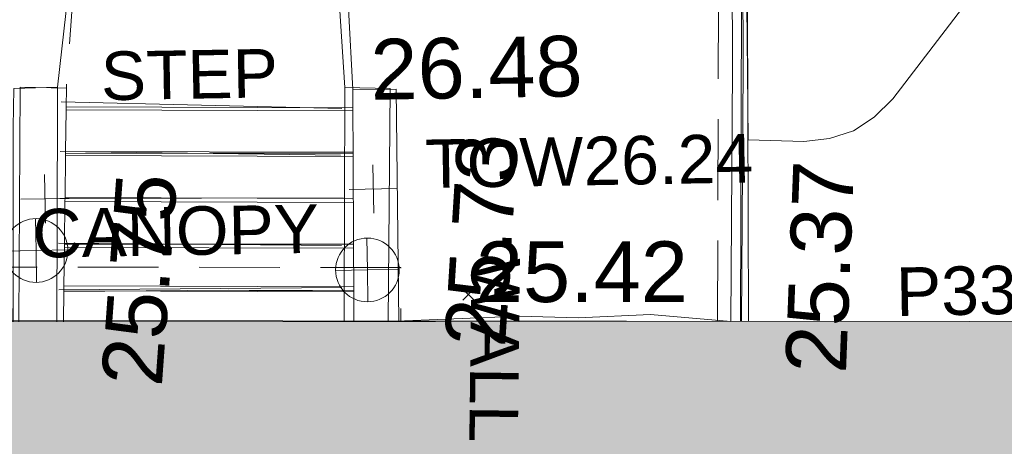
# Model space of a CAD drawing. Header units: millimetres. Extents: x -290717 to 520720, y -88450 to 287762.
# Tile 153 of 197: x -200618 to -194533, y 150687 to 153325. Entities that reach past the tile are written whole.
import ezdxf

# ---------------------------------------------------------------- set-up
doc = ezdxf.new("R2010")
doc.units = ezdxf.units.MM
doc.linetypes.add('IMPORT-DASHED _2_', pattern=[750, 500, -250])
doc.linetypes.add('IMPORT-UG_ELEC_STREET LIGHTING_QLB2 _2_', pattern=[2700, 1500, -300.0000000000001, 0, -250, 150, -300.0000000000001, 0, -200])
for name, color, linetype, lineweight, true_color in [('00_TOPO_FOOTPATH', 7, 'Continuous', 9, 0xa50000), ('00_TOPO_KERB_BOTTOM', 1, 'Continuous', 9, 0xff0000), ('00_TOPO_KERB_TOP', 7, 'Continuous', 9, 0xa500a5), ('00_TOPO_STEPS', 7, 'Continuous', 9, 0x666666), ('00_TOPO_TOP_OF_WALL', 7, 'Continuous', 9, 0x666666), ('00_TOPO_WALL', 7, 'Continuous', 9, 0x7c00a5), ('00_UAV_BUILDING_OUTLINE', 5, 'Continuous', 9, 0x0000ff), ('00_UAV_FORM_LINES', 7, 'Continuous', 9, 0x666666), ('12333-PUM-2D-U-0001-C01 - Rev2_REVIT IMPORT_dwg', 7, 'Continuous', 9, 0x767676), ('A_RHA_Line', 7, 'Continuous', 9, 0x00a600), ('BUILDING_CANOPY', 7, 'IMPORT-DASHED _2_', 9, 0x0000a5), ('BUILDING_CANOPY_TXT', 7, 'Continuous', 9, 0x0000a5), ('CONTOURS_INDEX', 4, 'Continuous', 9, 0x00ffff), ('CONTOURS_MINOR', 7, 'Continuous', 9, 0x00a5a5), ('KERB_BOTTOM', 7, 'Continuous', 9, 0x0000a5), ('KERB_TOP', 2, 'Continuous', 9, 0xffff00), ('TOP_OF_WALL_LEVEL', 7, 'Continuous', 9, 0xa500a5), ('TOP_OF_WALL_LEVEL_TXT', 7, 'Continuous', 9, 0xa500a5), ('WALL', 7, 'Continuous', 9, 0xa50000)]:
    doc.layers.add(name, color=color, linetype=linetype, lineweight=lineweight, true_color=true_color)
for name, color, linetype, lineweight in [('A_RHA_Detail', 7, 'Continuous', 9), ('CHANGE_OF_SURFACE', 7, 'IMPORT-DASHED _2_', 9), ('GEN-TEXT', 7, 'Continuous', 9), ('PARAPET', 7, 'Continuous', 9), ('PARAPET_LVL', 7, 'Continuous', 9), ('STEPS', 7, 'Continuous', 9), ('STEPS_TXT', 7, 'Continuous', 9), ('WALL_TXT', 7, 'Continuous', 9)]:
    doc.layers.add(name, color=color, linetype=linetype, lineweight=lineweight)
doc.styles.add('Arial_3', font='arial.ttf', dxfattribs={"height": 299.9999999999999})
doc.styles.add('Swis721 Lt BT_2', font='swissl.ttf', dxfattribs={"height": 375})

# ---------------------------------------------------------------- blocks, each defined once
blk = doc.blocks.new('12333-PUM-2D-U-0001-C01 - Rev2_REVIT IMPORT_dwg_TOW-2077202-Site Location Plan Existing')
at = {"layer": '00_TOPO_TOP_OF_WALL', "color": 254, "true_color": 0xcccccc, "flags": 128}
for points in [[(0, 525.0554400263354), (0, 0), (-525.0554401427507, 0)], [(525.0554401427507, 0), (0, 0), (0, -525.0554400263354)]]:
    blk.add_lwpolyline(points, dxfattribs=at)
at = {"layer": '00_TOPO_TOP_OF_WALL', "color": 254, "true_color": 0xcccccc}
blk.add_circle((0, 0), 525.0554401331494, dxfattribs=at)
blk = doc.blocks.new('12333-PUM-2D-U-0001-C01 - Rev2_REVIT IMPORT_dwg_MGS62954_T2_Galway_ITM_3d_Rev1-2077680-Site Location Plan Existing')
at = {"layer": '00_TOPO_FOOTPATH', "color": 254, "true_color": 0xcccccc, "flags": 128}
for points in [[(533704650.4005389, 725716422.4871479), (533704517.3276364, 725713661.0607977), (533704273.8743547, 725711803.2614447)], [(533706050.0000001, 725711770), (533705924.3829188, 725714428.0034183), (533705857.1707754, 725716170.5208727), (533705861.6885859, 725716405.4705889)]]:
    blk.add_lwpolyline(points, dxfattribs=at)
at = {"layer": '00_TOPO_KERB_BOTTOM', "color": 254, "true_color": 0xcccccc, "flags": 128}
blk.add_lwpolyline([(533705861.6885859, 725716405.4705889), (533707304.0440198, 725716378.6718004), (533708590.7800167, 725716360.1848606), (533708555.5835136, 725714859.0295606), (533708514.4011251, 725711845.6693321), (533708476.6124231, 725710281.9124295)], dxfattribs=at)
at = {"layer": '00_TOPO_KERB_TOP', "color": 254, "true_color": 0xcccccc, "flags": 128}
blk.add_lwpolyline([(533705898.5171807, 725716338.667098), (533707302.9474725, 725716312.43427), (533708522.9848072, 725716294.9056108), (533708489.3476765, 725714860.2586324), (533708448.1661506, 725711846.9615221), (533708410.3345385, 725710283.0435861)], dxfattribs=at)
at = {"layer": '00_TOPO_STEPS', "color": 254, "true_color": 0xcccccc}
for p, q in [((533704296.5790434, 725711713.4926363), (533706028.3986941, 725711641.1431454)), ((533704283.4519864, 725711406.7654427), (533706015.9609593, 725711353.4136878)), ((533704277.6531931, 725711115.8469036), (533706027.4521783, 725711088.8216527)), ((533704263.6858934, 725710838.7823092), (533706013.1139148, 725710793.7439816)), ((533704260.2472104, 725710551.8720144), (533706010.1692142, 725710534.5563143))]:
    blk.add_line(p, q, dxfattribs=at)
at = {"layer": '00_TOPO_WALL', "color": 254, "true_color": 0xcccccc, "flags": 128}
for points in [[(533703976.5195053, 725710358.714968), (533703996.51503, 725711561.0763506), (533704004.1055449, 725711800.4442886), (533704273.8743548, 725711803.2614447), (533704257.785509, 725710886.7493263), (533704246.991975, 725710468.5225486), (533704245.7779195, 725710354.1195673)], [(533706021.1771796, 725710323.8190441), (533706024.1194568, 725710469.5259327), (533706035.7425235, 725711045.121222), (533706050.0000002, 725711770), (533706330.0000003, 725711760.0000001), (533706293.6510338, 725710319.168766)]]:
    blk.add_lwpolyline(points, dxfattribs=at)
at = {"layer": '00_UAV_FORM_LINES', "color": 254, "true_color": 0xcccccc, "flags": 128}
blk.add_lwpolyline([(533706293.6510412, 725710319.168766), (533707104.4120002, 725710337.8910002), (533707467.4120001, 725710320.891), (533707914.4120002, 725710333.8910003), (533708410.3345344, 725710283.0435861)], dxfattribs=at)
at = {"xscale": 0.375, "yscale": 0.375, "zscale": 0.375}
for p in [(533704124.6656693, 725710796.638907), (533706170.1892509, 725710640.4989406)]:
    blk.add_blockref('12333-PUM-2D-U-0001-C01 - Rev2_REVIT IMPORT_dwg_TOW-2077202-Site Location Plan Existing', p, dxfattribs=at)
at = {"layer": '00_TOPO_KERB_TOP', "color": 251, "true_color": 0x666666, "insert": (533708740.937989, 725709966.2680125), "char_height": 375, "width": 1495.902363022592, "attachment_point": 1, "rotation": 86.80047298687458, "line_spacing_factor": 1.005061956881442, "style": 'Swis721 Lt BT_2'}
blk.add_mtext('25.37', dxfattribs=at)
at = {"layer": '00_TOPO_TOP_OF_WALL', "insert": (533706210.3122213, 725712066.951282), "char_height": 375, "width": 1495.902363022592, "attachment_point": 1, "line_spacing_factor": 1.005061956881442, "style": 'Swis721 Lt BT_2'}
blk.add_mtext('26.48', dxfattribs=at)
at = {"layer": '00_TOPO_WALL', "color": 251, "true_color": 0x666666, "char_height": 375, "width": 1495.902363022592, "attachment_point": 1, "line_spacing_factor": 1.005061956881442, "style": 'Swis721 Lt BT_2'}
for s, insert, rotation in [('25.73', (533706637.9445722, 725710172.9405712), 85.42325911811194), ('25.75', (533704512.9896981, 725709970.0321244), 84.82468429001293)]:
    blk.add_mtext(s, dxfattribs=dict(at, insert=insert, rotation=rotation))
at = {"layer": '00_UAV_BUILDING_OUTLINE', "color": 251, "true_color": 0x666666, "insert": (533706843.0337496, 725710805.0942454), "char_height": 375, "width": 1495.902363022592, "attachment_point": 1, "rotation": 359.02223483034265, "line_spacing_factor": 1.005061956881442, "style": 'Swis721 Lt BT_2'}
blk.add_mtext('25.42', dxfattribs=at)
blk = doc.blocks.new('12333-PUM-2D-U-0001-C01 - Rev2_REVIT IMPORT_dwg_SPOT-2077700-Site Location Plan Existing')
at = {"layer": 'TOP_OF_WALL_LEVEL', "color": 254, "true_color": 0xe1aae1}
for p, q in [((0, 500.0000000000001), (0, -500.0000000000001)), ((-500.0000000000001, 0), (500.0000000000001, 0))]:
    blk.add_line(p, q, dxfattribs=at)
blk = doc.blocks.new('12333-PUM-2D-U-0001-C01 - Rev2_REVIT IMPORT_dwg-1620468-Site Location Plan Existing')
at = {"layer": 'BUILDING_CANOPY', "color": 9, "true_color": 0xaaaae1, "flags": 128}
blk.add_lwpolyline([(62886.87393059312, 94504.52938495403), (62888.66212451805, 94842.49804052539), (65296.91939987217, 94797.3149772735), (65291.62055688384, 94463.48786684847)], dxfattribs=at)
at = {"layer": 'CHANGE_OF_SURFACE', "color": 253, "true_color": 0xaaaaaa, "flags": 128}
for points in [[(67248.2498500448, 94430.0943127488), (67288.4214195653, 96377.93557636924), (67330.25402342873, 98851.95111623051), (67370.0054700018, 100312.0109869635), (64847.69594634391, 100398.3793514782), (64855.78587092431, 100540.6357127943)], [(63607.52997361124, 100451.4001532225), (63593.52681867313, 100141.2859128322), (63531.03880188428, 99807.28542001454), (63405.02141660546, 97669.50882703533), (63249.87507425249, 95943.19077790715)], [(65020.04138601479, 95903.7075144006), (64948.44558637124, 97953.62219156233), (64842.16376510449, 100250.4486399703), (64847.69594634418, 100398.3793514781)]]:
    blk.add_lwpolyline(points, dxfattribs=at)
at = {"layer": 'CONTOURS_INDEX', "color": 131, "true_color": 0xaaffff, "flags": 128}
blk.add_lwpolyline([(63212.48969144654, 94686.2702186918), (64227.97541110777, 94675.58813130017), (64357.93998092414, 94672.64039022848), (64487.90639941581, 94669.77853595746), (64617.87559022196, 94667.0455125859), (64747.84663051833, 94664.39837659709), (65003.54865158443, 94659.31724582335)], dxfattribs=at)
at = {"layer": 'CONTOURS_MINOR', "color": 254, "true_color": 0xaae1e1, "flags": 128}
for points in [[(67463.07827986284, 96379.23293525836), (67457.7914832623, 95549.23293553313), (67800.26765097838, 95533.4844602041), (67960.47369262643, 95549.83667715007), (68108.48100087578, 95592.97741204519), (68238.1902090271, 95676.3009236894), (68355.7006840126, 95786.41295328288), (71377.79148353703, 99599.23293534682)], [(63237.7965983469, 95539.23284902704), (64127.7914835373, 95524.23293527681), (65014.79114952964, 95509.28350270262)], [(63221.05070366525, 94979.17571058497), (64858.6289488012, 94950.42333879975), (65007.33628193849, 94949.23656829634)]]:
    blk.add_lwpolyline(points, dxfattribs=at)
at = {"layer": 'GEN-TEXT', "color": 253, "true_color": 0xaaaaaa}
for p, q in [((65675.99481379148, 94588.2884822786), (65746.70549191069, 94658.99916039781)), ((65746.70549191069, 94588.2884822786), (65675.99481379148, 94658.99916039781))]:
    blk.add_line(p, q, dxfattribs=at)
at = {"layer": 'KERB_BOTTOM', "color": 9, "true_color": 0xaaaae1, "flags": 128}
blk.add_lwpolyline([(67439.39934178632, 94426.83198762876), (67467.1570870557, 96380.97728334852), (67502.50185001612, 98862.17963916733), (67547.27188311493, 100469.1881927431), (64854.00095069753, 100566.9753700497)], dxfattribs=at)
at = {"layer": 'KERB_TOP', "color": 51, "true_color": 0xffffaa, "flags": 128}
blk.add_lwpolyline([(67391.07436093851, 94427.6567441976), (67431.24092719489, 96375.25540438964), (67473.06556336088, 98848.79972832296), (67516.65743766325, 100449.9174882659), (64855.78587092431, 100540.6357127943), (64854.00095069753, 100566.9753700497)], dxfattribs=at)
at = {"layer": 'PARAPET', "color": 253, "true_color": 0xaaaaaa, "flags": 128}
blk.add_lwpolyline([(58194.11983579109, 94584.62004809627), (58194.35507594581, 94598.2758024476), (68806.0573040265, 94403.50740245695)], dxfattribs=at)
at = {"layer": 'STEPS', "color": 253, "true_color": 0xaaaaaa}
for p, q in [((63245.85691990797, 95808.80582705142), (65018.28797452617, 95771.98246703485)), ((63246.40801711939, 95827.23696797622), (65018.53339851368, 95790.41995841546)), ((63238.17481345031, 95551.88204708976), (65014.86684556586, 95514.97016276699)), ((63237.41199576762, 95526.37003408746), (65014.52713436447, 95489.44935947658)), ((63228.88203256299, 95241.09015089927), (65010.72842325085, 95204.07118170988)), ((63229.66240392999, 95267.18924671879), (65011.07595174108, 95230.17926991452)), ((63220.43710842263, 94958.65435805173), (65006.96758308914, 94921.53807391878)), ((63221.13097808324, 94981.86044010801), (65007.27658905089, 94944.75215161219)), ((63212.61631126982, 94690.46752061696), (65003.48577462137, 94653.26109109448)), ((63213.32930959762, 94720.93797358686), (65003.80221474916, 94683.7397828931))]:
    blk.add_line(p, q, dxfattribs=at)
at = {"layer": 'WALL', "color": 9, "true_color": 0xe1aaaa, "flags": 128}
for points in [[(62930.08459537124, 94503.79191379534), (62963.62141438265, 95953.06159369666), (63249.87507425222, 95943.19077790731), (63246.40801711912, 95827.23696797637), (63245.85691990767, 95808.8058270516), (63238.17481345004, 95551.88204708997), (63237.41199576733, 95526.37003408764), (63229.66240392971, 95267.18924671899), (63228.88203256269, 95241.09015089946), (63221.13097808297, 94981.86044010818), (63220.43710842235, 94958.65435805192), (63213.32930959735, 94720.93797358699), (63212.61631126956, 94690.46752061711), (63206.84238057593, 94499.06852234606)], [(65001.00314653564, 94468.4477988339), (65003.48577462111, 94653.26109109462), (65003.8022147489, 94683.73978289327), (65006.96758308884, 94921.53807391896), (65007.2765890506, 94944.75215161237), (65010.72842325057, 95204.0711817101), (65011.07595174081, 95230.17926991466), (65014.5271343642, 95489.44935947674), (65014.86684556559, 95514.97016276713), (65018.28797452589, 95771.98246703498), (65018.53339851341, 95790.41995841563), (65020.04138601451, 95903.70751440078), (65286.55341430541, 95900.41724266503), (65279.36981301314, 94463.69694880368)]]:
    blk.add_lwpolyline(points, dxfattribs=at)
blk.add_blockref('12333-PUM-2D-U-0001-C01 - Rev2_REVIT IMPORT_dwg_MGS62954_T2_Galway_ITM_3d_Rev1-2077680-Site Location Plan Existing', (-533641079.6498471, -725615854.3561786))
at = {"xscale": 0.3, "yscale": 0.3, "zscale": 0.3}
for p in [(63105.7575379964, 95260.2204438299), (65135.49398176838, 95286.41059121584)]:
    blk.add_blockref('12333-PUM-2D-U-0001-C01 - Rev2_REVIT IMPORT_dwg_SPOT-2077700-Site Location Plan Existing', p, dxfattribs=at)
at = {"layer": 'BUILDING_CANOPY_TXT', "insert": (63025.68406786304, 95197.64461943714), "char_height": 299.9999999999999, "width": 2104.538635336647, "attachment_point": 1, "line_spacing_factor": 0.9417779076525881, "style": 'Arial_3'}
blk.add_mtext('CANOPY', dxfattribs=at)
at = {"layer": 'PARAPET_LVL', "insert": (68353.8000639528, 94744.30621385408), "char_height": 299.9999999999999, "width": 1590.340713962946, "attachment_point": 1, "line_spacing_factor": 0.9417779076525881, "style": 'Arial_3'}
blk.add_mtext('P33.62', dxfattribs=at)
at = {"layer": 'STEPS_TXT', "insert": (63464.10568465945, 96163.8109569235), "char_height": 299.9999999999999, "width": 1307.531857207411, "attachment_point": 1, "line_spacing_factor": 0.9417779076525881, "style": 'Arial_3'}
blk.add_mtext('STEP', dxfattribs=at)
at = {"layer": 'TOP_OF_WALL_LEVEL_TXT', "insert": (65459.26384581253, 95585.78828960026), "char_height": 299.9999999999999, "width": 2420.40307275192, "attachment_point": 1, "line_spacing_factor": 0.9417779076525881, "style": 'Arial_3'}
blk.add_mtext('TOW26.24', dxfattribs=at)
at = {"layer": 'WALL_TXT', "insert": (66035.12452316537, 94841.60890062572), "char_height": 299.9999999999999, "width": 1362.624491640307, "attachment_point": 1, "rotation": 268.2873484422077, "line_spacing_factor": 0.9417779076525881, "style": 'Arial_3'}
blk.add_mtext('WALL', dxfattribs=at)

msp = doc.modelspace()

# ---------------------------------------------------------------- hatches: boundary and pattern name
at = {"layer": 'A_RHA_Detail', "true_color": 0xc0c0c0}
h = msp.add_hatch(color=9, dxfattribs=at)
h.paths.add_polyline_path([(-80880.60083898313, -68502.79057078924), (-80400.86592458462, -68483.4150911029), (-80400.86592458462, -62984.64684182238), (-24474.85765180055, -63009.32043784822), (-24456.14471274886, -50840.30023854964), (-36622.55041054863, -50831.65104346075), (-36622.5504104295, -44228.57792609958), (-50959.05265825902, -44213.68205212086), (-50959.05265825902, -42573.78171509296), (-54563.93258049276, -42571.21897729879), (-54565.69773355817, -45054.17447471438), (-92408.82109324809, -45027.27149617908), (-92411.78875845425, -49201.74309219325), (-100061.9988811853, -49201.74309219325), (-100052.221444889, -64852.82557835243), (-86120.90825231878, -64852.82557835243), (-86092.16626519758, -62957.90041523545), (-84861.10047611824, -62957.90041520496), (-84854.79054275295, -68240.10973718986), (-80870.60226895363, -68240.10973718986)])
h.paths.add_polyline_path([(-137238.9269955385, -68461.93840922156), (-132719.7426408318, -68433.06336920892), (-132847.0731201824, -62850.0428228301), (-130454.6837966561, -62916.63108081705), (-130498.2830220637, -61355.8539363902), (-117581.136331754, -61423.42893434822), (-117492.3908565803, -49183.91309186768), (-125136.5200282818, -49178.47881939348), (-125133.5727033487, -45032.61887132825), (-163007.1824077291, -45005.69421944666), (-163007.1824077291, -44090.29634113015), (-163123.8521375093, -44090.21339942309), (-163122.6389897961, -42383.751842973), (-166563.8543420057, -42383.75184295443), (-166565.0349082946, -44044.3982420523), (-193158.4656786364, -44025.49275802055), (-193195.152889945, -62863.6565097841), (-137269.7106414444, -62916.63108078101), (-137254.3708868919, -65679.90523788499)])
h.paths.add_polyline_path([(120310.9497607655, -32334.2823016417), (120312.4652266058, -31610.73011961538), (133451.2244789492, -31638.24899384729), (133469.2230092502, -19717.98315777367), (121295.7536929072, -19692.48606427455), (121319.8434528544, -8190.941560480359), (112277.0825929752, -8172.001674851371), (112263.1769726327, -14811.12345451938), (78285.85310969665, -14739.95861435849), (78292.82277619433, -8167.077575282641), (76545.55099677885, -8163.40371230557), (69355.76844230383, -8152.931592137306), (69353.66597202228, -9156.746357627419), (68372.60878942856, -9154.691552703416), (68372.60878942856, -13705.52853212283), (69333.72334743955, -13707.54156767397), (69325.07112544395, -16249.53369225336), (66623.4489111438, -16249.53369225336), (66619.79243932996, -17995.29925522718), (65989.07757491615, -17995.29925522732), (65985.44262769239, -19730.78799479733), (57152.23993372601, -19712.28702423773), (57127.42535098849, -31559.89461998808), (70277.87165423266, -31587.43801817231), (70277.87165428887, -32271.74147154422), (78263.96947906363, -32285.12944888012), (78266.62669288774, -31019.79372153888), (112335.8856506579, -31091.15111856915), (112335.8856506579, -32317.57330550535), (119781.4233959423, -32333.17321910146)])
h.paths.add_polyline_path([(7503.71740934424, -1791.43926322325), (15482.43097389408, -674.0213230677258), (15484.0826184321, 148.1327206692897), (56188.28042539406, 205.5276654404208), (56155.8432600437, 14338.31663138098), (18016.62665932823, 14236.4814953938), (17967.9025208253, 34313.18372075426), (21727.10644861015, 34324.06926249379), (21708.9097307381, 40608.10218319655), (18009.66447156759, 40608.10218325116), (17995.54603703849, 45483.75063445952), (9770.084212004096, 45420.63294734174), (3966.216019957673, 45443.14492469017), (3984.771235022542, 14176.56786831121), (1023.062455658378, 14176.56786840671), (-276.5134647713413, 14190.52623465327), (-231.6790044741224, 5976.811441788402), (-226.4491536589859, 193.7444677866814), (1220.250839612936, 179.5999159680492), (7477.609307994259, 143.2867556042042), (7488.638446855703, -674.0213230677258)])
h.paths.add_polyline_path([(77755.59663317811, 53.47451145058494), (77729.51881611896, 1699.844979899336), (94464.47132486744, 1659.976083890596), (94606.37913471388, 17991.39023626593), (88810.41901146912, 18015.03260816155), (88799.89418497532, 14436.74271609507), (69413.88950349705, 14457.87738898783), (69377.35724448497, 99.62816357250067), (70760.85642036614, 92.0068082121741)])
h.paths.add_polyline_path([(61252.12079698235, 46453.95617369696), (105774.7348988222, 46472.68783510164), (105768.2642197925, 61852.61234310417), (92285.13876306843, 61852.61234310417), (92308.59670397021, 65784.30757142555), (96107.46680002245, 65767.6044524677), (96059.6808111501, 75209.20847378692), (101084.8427276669, 75071.88872768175), (104988.0046543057, 74765.36560410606), (108403.6894220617, 74363.84089439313), (112009.2703903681, 73787.25420864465), (115645.3524814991, 73049.69667210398), (116890.8108050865, 72761.69136255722), (120208.9929832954, 71893.18353872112), (120865.241739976, 71703.68487155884), (124135.6329505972, 70669.67317909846), (127435.6253142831, 69480.50055823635), (127820.4368655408, 69394.93141813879), (128274.3081769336, 69331.69585757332), (128731.879114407, 69306.66104520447), (129189.9401456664, 69320.00258265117), (129645.2782985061, 69371.62688830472), (130094.6997111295, 69461.17185607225), (130535.0520071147, 69588.00939078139), (130963.2464342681, 69751.2498188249), (131376.279516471, 69949.74812593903), (131771.254123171, 70182.11198906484), (132162.5575600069, 70460.54046602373), (132496.0921582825, 70741.69081117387), (132820.8713676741, 71064.98072578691), (133117.4593294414, 71414.31364276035), (133383.77568926, 71787.23923958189), (133616.5473239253, 72178.53728446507), (133817.1647262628, 72590.54524901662), (133982.6025969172, 73017.89547517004), (134111.7005086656, 73457.59040804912), (134203.5529320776, 73906.545904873), (134257.5155882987, 74361.61286220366), (134272.5462649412, 74819.59931534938), (134250.5259874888, 75277.29281749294), (134189.6227572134, 75731.48297750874), (134090.9274700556, 76178.98397761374), (133955.1324028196, 76616.65691996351), (133783.1900598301, 77041.4318434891), (133576.3064937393, 77450.3292564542), (133335.9328436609, 77840.48103831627), (133063.7551572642, 78209.15055536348), (132761.6825665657, 78553.75185442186), (132431.8338935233, 78871.86780505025), (132076.5227904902, 79161.26705200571), (131698.2415079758, 79419.91966864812), (131299.6434187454, 79646.01139199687), (131093.5942456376, 79746.34209763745), (132146.0467355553, 83110.22226149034), (122787.763295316, 86282.54285521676), (121604.3555410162, 82800.35918872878), (117095.9864226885, 83870.84033788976), (116841.9598400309, 83526.35449576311), (116120.5435466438, 91221.9361197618), (110237.7341284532, 91274.27491024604), (110194.3680786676, 90435.39030217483), (104988.0046543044, 90486.49901569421), (104973.2761846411, 94309.82427956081), (103746.1314668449, 94309.82427962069), (103839.9937121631, 122852.1474272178), (96365.09202303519, 122931.9599471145), (96350.3400238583, 123952.416858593), (104555.5505249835, 123902.1925258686), (104607.3234457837, 120248.5396157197), (125502.5015002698, 120134.193340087), (125662.0200253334, 137657.3796883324), (114479.5865733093, 137699.2256881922), (114382.3062641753, 129149.9458158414), (104644.1590035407, 129187.997507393), (104577.9931702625, 126217.3903165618), (101184.4926405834, 126159.1566967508), (101264.6166812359, 135959.2655565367), (89967.23177303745, 135988.8856164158), (89927.63362986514, 125823.6463181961), (93630.53562299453, 125840.7948842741), (93580.6568888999, 122931.9599471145), (88697.38835373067, 122904.7310127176), (88679.38989541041, 95739.0914377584), (86378.25848993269, 95739.0914377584), (86378.18187189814, 96178.10083375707), (83279.5074328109, 96200.92083330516), (83273.62493422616, 95735.74732136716), (70169.67509616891, 95733.22421950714), (70166.2684274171, 96272.07409350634), (66674.99731291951, 96257.14073659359), (66654.74538556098, 95755.71092140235), (65784.77231076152, 95755.71092140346), (65887.65094981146, 117470.6305650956), (53473.34271625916, 117487.9046429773), (53434.44066306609, 98570.4634906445), (40649.41626913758, 98570.46349066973), (40610.16711556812, 94406.01479082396), (38853.82372865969, 94410.36303444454), (38848.65589191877, 89463.65332732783), (40612.46601909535, 89518.45976927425), (40665.38257359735, 86257.73741131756), (38372.19584673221, 86305.7230928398), (38369.79373532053, 76901.0507917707), (50937.95125076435, 76944.40198877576), (50922.88567283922, 74598.78180893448), (56484.90611318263, 74588.85093774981), (56484.9061131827, 75194.85181998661), (92465.40372273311, 75233.02581663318), (92645.92783659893, 71766.64845097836), (89810.5550181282, 69362.83965827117), (85313.16173971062, 69360.94750424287), (85313.16173971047, 66907.40508090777), (75210.14498260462, 66903.15451592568), (75210.14498260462, 63815.70944554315), (70819.40014306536, 63815.70999204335), (70819.21601502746, 64253.35708063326), (69456.8341568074, 64253.35708063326), (69455.71957374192, 66901.99623168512), (61303.3285675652, 66898.56680686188), (61304.56054652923, 63970.32021231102), (70500.41048205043, 63970.32021223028), (70500.40885431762, 61852.59006210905), (61245.64388480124, 61848.69637492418), (61252.12079698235, 46455.07044720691)])
h.paths.add_polyline_path([(-17153.16561239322, 48569.32684293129), (-17153.16561227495, 60770.38083690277), (-29362.88357762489, 60774.7042869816), (-29362.88357762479, 67399.20394583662), (-43507.25361058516, 67405.01911302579), (-43488.53133082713, 69093.07334179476), (-45766.41866234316, 69109.32868391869), (-45794.34620035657, 67405.01911302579), (-47272.11273197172, 67404.21245453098), (-47272.44887636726, 66454.91798912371), (-86004.56386335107, 66468.6329952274), (-86006.66970790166, 60521.58362724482), (-92662.8772251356, 60521.58362724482), (-92666.53762789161, 50184.35611936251), (-79752.016597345, 50179.78302554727), (-79752.016597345, 48591.49323813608), (-17157.71631240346, 48569.32845421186)])
h.paths.add_polyline_path([(-201056.4185879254, 48628.75479108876), (-138377.9751621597, 48634.64535782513), (-138377.9751621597, 50133.28202330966), (-125467.710581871, 50134.49533928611), (-125468.6909603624, 60566.19036866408), (-132186.8595615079, 60565.86652591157), (-132187.4203588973, 66533.01978768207), (-170643.3098734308, 66805.61809689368), (-170643.3098732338, 67738.78475851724), (-200340.0100486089, 67488.93693767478), (-200348.7175167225, 60827.7802510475), (-201057.5650552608, 60827.71357562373), (-201056.6510294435, 51102.0431337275)])
h.paths.add_polyline_path([(-240051.5126725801, 54769.1949116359), (-239444.4902595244, 54811.10754483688), (-239186.5396225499, 54841.92927608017), (-238764.8191578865, 54940.98166103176), (-238382.4735933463, 55122.46891391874), (-237990.3402229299, 55354.87497237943), (-237269.2031026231, 55936.21514997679), (-237030.2712443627, 56228.66101920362), (-236793.0039600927, 56569.31473977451), (-236554.5880579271, 57004.26389721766), (-236432.7219585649, 57267.46508911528), (-236300.0815274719, 57753.26239002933), (-236250.7285154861, 58017.17885687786), (-236235.6490610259, 58516.21786795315), (-236233.2538430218, 58987.85640057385), (-236213.702979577, 59823.48083772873), (-236363.8287856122, 59820.8603820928), (-236634.0279869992, 60698.06075831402), (-236391.9547756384, 61432.1972634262), (-236225.4740089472, 61435.10319604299), (-236201.6036570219, 62637.68779599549), (-232563.5271750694, 62639.28734435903), (-232563.5271750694, 63049.03842407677), (-232732.1945866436, 63049.15302221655), (-232860.1521278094, 63457.9589027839), (-232731.6068089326, 63914.24862701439), (-232560.8209657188, 63914.24862701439), (-232521.9864006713, 70597.99604498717), (-240628.6947850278, 70598.85496274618), (-240629.7923196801, 72350.98321581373), (-246412.6011213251, 72347.36085937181), (-246412.6011213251, 70616.45923939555), (-254449.5805725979, 70618.60952619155), (-254454.637144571, 70754.06491724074), (-254469.7140363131, 73191.6627625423), (-263883.2532625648, 73267.83063692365), (-263902.4181505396, 68260.74348557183), (-263714.8217520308, 68259.82096576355), (-263552.9672900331, 67819.6543439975), (-263719.0883117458, 67392.20684197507), (-263913.629869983, 67392.20684288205), (-263956.7001914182, 58633.76423459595), (-260181.1963171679, 58611.22607638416), (-260192.3146984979, 56354.25111578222), (-257184.684388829, 56339.46086010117), (-257213.4419958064, 57092.93866025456), (-257338.5163846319, 57093.27331227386), (-257471.0109295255, 57531.7457231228), (-257338.5163845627, 58062.22513700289), (-257203.4956297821, 58064.06881293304), (-257173.5751889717, 58598.54056827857), (-256478.2273617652, 58575.27357918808), (-256478.2273617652, 58788.51859477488), (-256013.0091299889, 58911.92701537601), (-255397.0786589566, 58780.99767608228), (-255397.0786664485, 58595.98242230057), (-243809.8853614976, 58585.92793205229), (-243805.3570672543, 58352.04527760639), (-243740.9394682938, 57884.52572396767), (-243619.083060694, 57421.84877501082), (-243424.3877541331, 56943.65915328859), (-243247.1437899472, 56608.24157716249), (-243003.0710577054, 56249.99021479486), (-242732.2093200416, 55932.75703086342), (-242371.7230179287, 55603.12658814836), (-242141.2551255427, 55424.88676771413), (-241804.9643038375, 55216.88439829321), (-241529.464082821, 55077.02869058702), (-241100.6275144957, 54917.18295005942), (-240836.2134980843, 54840.82833179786), (-240453.4486196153, 54788.6078413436), (-240203.3756532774, 54776.52967577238)])
h.paths.add_polyline_path([(40276.69022620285, 59895.3641775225), (40328.62676026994, 69196.9439153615), (36588.99968782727, 69217.82459101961), (36619.46637569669, 74674.25962431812), (32264.36460075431, 74687.02318924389), (32233.48293864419, 69156.26826309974), (11916.69390488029, 69269.70959690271), (11966.66200108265, 78218.75165977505), (29087.50901742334, 78123.15526811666), (29143.44567202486, 88141.13700481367), (15719.34879623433, 88216.09212957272), (15732.60379610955, 90589.99788900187), (4594.294101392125, 90652.19003492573), (4525.129359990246, 78265.12250452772), (10096.76365550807, 78234.01258734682), (10077.43887221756, 74773.03821913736), (4547.641142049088, 74803.91453678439), (4465.579974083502, 60107.16002351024), (19125.89094757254, 60025.30234268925), (19139.86249371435, 62527.53804648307), (31738.59196305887, 62457.19146407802), (31724.55430855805, 59943.11609818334), (38369.79364222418, 59906.01157297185)])
h.paths.add_polyline_path([(-246083.0241259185, 72334.29150213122), (-246083.0594797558, 72334.30275087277), (-246208.2905500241, 72334.29150213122)])
h.paths.add_polyline_path([(-114575.3004830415, 112178.0758696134), (-114575.3246436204, 112178.0758696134), (-114707.2752166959, 115801.5811617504)])
h.paths.add_polyline_path([(-154699.9178766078, 101760.4080976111), (-114382.0503338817, 101776.0542915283), (-114382.0503338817, 106926.936016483), (-113755.641395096, 106927.1791078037), (-113757.5507412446, 111847.2721532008), (-114431.6837526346, 111847.2721532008), (-114431.8098651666, 112178.075869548), (-114575.3004830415, 112178.0758696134), (-114578.9984943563, 121707.2390834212), (-123056.9849702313, 121707.2390834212), (-123068.8201032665, 156452.7036899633), (-119381.2340625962, 156454.1347343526), (-119381.2340625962, 160165.8603541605), (-115501.031452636, 160167.3661472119), (-115503.3750945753, 166206.5793118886), (-132411.7987151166, 166599.6604729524), (-132411.8243306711, 166665.6603411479), (-135275.0124468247, 166664.5489553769), (-135275.0124468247, 166628.1883102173), (-135911.3205077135, 166628.1944503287), (-135911.3479256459, 166352.1604668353), (-152521.1633846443, 166345.7145607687), (-152518.3680955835, 159142.6836790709), (-150699.3133726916, 159117.9265656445), (-150755.6690356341, 122560.6912032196), (-151059.2005266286, 122560.6912032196), (-151061.0981347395, 121302.4374931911), (-154138.3148337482, 121372.6012653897), (-154138.3148337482, 121865.183451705), (-154704.3888425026, 121867.2611370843), (-154688.5451973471, 119352.3937021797), (-154745.5933227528, 119352.3715636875), (-154745.5763474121, 118722.1532660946), (-160794.1544526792, 118748.744283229), (-160794.1544527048, 119410.5425977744), (-163852.1622693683, 119422.408321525), (-163855.0715294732, 118762.2003111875), (-167568.6765459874, 118778.5256058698), (-166634.6619849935, 124395.1277019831), (-166843.6206842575, 124471.2090400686), (-167568.6765459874, 124707.6250904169), (-168028.2173235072, 124841.3808643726), (-168630.5006276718, 124991.3056740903), (-169238.2056070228, 125117.4693074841), (-169850.3952285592, 125219.6772877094), (-170466.1255403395, 125297.7720169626), (-171089.1102599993, 125351.8553033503), (-171704.4065937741, 125381.1774254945), (-172325.0479971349, 125386.3595015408), (-172782.2248668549, 125374.5832363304), (-173401.7764236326, 125337.4554476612), (-174019.3926983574, 125276.0328036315), (-174634.1213722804, 125190.4100127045), (-175245.0145766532, 125080.7190996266), (-176047.1958093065, 124895.7675261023), (-176665.4852587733, 124724.7228134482), (-177045.3001228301, 124609.1129151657), (-177631.5127793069, 124405.2077276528), (-176665.4852586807, 118818.5158793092), (-177558.9402083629, 118822.4435769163), (-177662.2853368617, 125263.4341236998), (-176365.3912352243, 126542.9270807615), (-159462.2970490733, 126319.9103917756), (-157057.7396790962, 128609.0850976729), (-157060.6673204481, 136153.1661957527), (-158638.8016610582, 137740.2441626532), (-159352.3735831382, 137740.2441626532), (-161634.4140635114, 140201.1078539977), (-168727.9404946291, 140256.8191147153), (-171035.0401162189, 137942.884730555), (-174184.1459014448, 137942.884730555), (-176460.1168228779, 140292.2858551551), (-177341.68569345, 140292.285855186), (-177341.7114445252, 140358.4281613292), (-183428.5803825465, 140356.0660244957), (-185921.6385984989, 137917.4639097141), (-185921.6385985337, 131757.309115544), (-186906.8767412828, 131756.9267734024), (-187725.3914540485, 130809.9989183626), (-187724.0588902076, 127376.1828149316), (-186481.0281350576, 126304.557648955), (-186479.4846755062, 122327.2959175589), (-185176.2828158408, 121059.4673825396), (-180304.1129154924, 121059.4673825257), (-180304.1136492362, 118802.0484409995), (-193555.3706955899, 118802.0484409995), (-193555.3686998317, 133117.8341649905), (-192593.6442938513, 133118.2073819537), (-192593.6442938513, 134200.8158367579), (-192224.6284783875, 134200.9592041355), (-192225.5653014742, 136615.0101267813), (-192595.0012461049, 136615.0101267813), (-192595.4357332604, 137734.4745166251), (-193589.2709668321, 137734.4746851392), (-193589.2685988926, 147474.5705834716), (-193163.2062206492, 147492.8644728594), (-192606.8095195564, 147551.4951472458), (-192359.9383250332, 147589.5931622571), (-192199.8207947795, 147616.5827293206), (-191882.7548926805, 147682.9245600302), (-191568.5380071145, 147761.6632019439), (-191020.2573150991, 147932.4221712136), (-190950.5841382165, 147955.8263236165), (-190647.7999969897, 148070.951423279), (-190349.769078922, 148197.8750093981), (-190056.9509284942, 148336.4013817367), (-189769.7970512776, 148486.316942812), (-189375.4954991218, 148717.2624196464), (-189132.9060261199, 148873.2749095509), (-188867.5421091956, 149059.0543930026), (-188609.6764469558, 149255.1087866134), (-188354.9814056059, 149465.3525772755), (-188079.6339208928, 149713.8792482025), (-187884.9836199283, 149901.8220103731), (-187538.2510284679, 150274.4802367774), (-187446.2998447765, 150378.396083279), (-187241.3270201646, 150629.2310214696), (-187046.3599558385, 150887.9197697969), (-186861.699277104, 151154.0634500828), (-186546.1373636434, 151669.8298752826), (-186524.4196769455, 151707.063245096), (-163675.289831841, 151669.8298752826), (-163687.5843044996, 148134.0767945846), (-157303.6541541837, 148136.4921063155), (-157303.6541541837, 155759.9150161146), (-157557.4317586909, 155765.0384228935), (-157555.9168973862, 166678.0466575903), (-187009.2021991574, 166699.7464767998), (-187013.0952111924, 162054.4009359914), (-188707.1775469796, 162044.5925187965), (-188705.9961893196, 155021.5333641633), (-188737.9999316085, 154650.5326603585), (-188799.0133970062, 154283.1866125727), (-188857.2045401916, 154035.4341107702), (-188966.1106131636, 153679.3368924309), (-189102.6200311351, 153332.8820747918), (-189265.8911677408, 152998.2056672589), (-189454.9174010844, 152677.3710606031), (-189645.2484685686, 152421.322012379), (-189916.9563410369, 152104.2450531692), (-190212.7041973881, 151809.4634871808), (-190530.6686598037, 151538.7947475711), (-190868.889367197, 151293.9075915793), (-191225.2810786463, 151076.3118324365), (-191597.6465194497, 150887.3490190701), (-192092.8415776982, 150682.5621956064), (-192485.2937347, 150569.6612301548), (-192903.8930807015, 150482.2408890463), (-193187.215491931, 150440.8868273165), (-193594.1866364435, 150407.1257787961), (-193594.5953882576, 151459.989522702), (-205369.2399268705, 151455.4201248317), (-205354.452352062, 113350.0822379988), (-207187.1580384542, 113349.3709450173), (-207184.3024929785, 105991.0636522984), (-205312.8709512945, 105991.0636522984), (-205311.2365670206, 101769.6553082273), (-175488.645120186, 101781.2285901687), (-175488.645120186, 110889.6985621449), (-154703.462766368, 110897.5679794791), (-154700.5193329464, 103310.2697088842)])
h.paths.add_polyline_path([(193735.9435692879, 113047.8274775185), (208865.0938716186, 114991.026643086), (208976.1154122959, 114126.6471161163), (216447.8967330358, 115086.3281915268), (216038.7305308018, 118271.970241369), (232648.5073383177, 120405.3421627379), (233425.9936153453, 114352.0734369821), (240632.2017567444, 115277.6440986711), (239854.8412683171, 121329.9334728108), (256406.8682407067, 123455.8879629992), (257091.7572256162, 118089.1198988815), (264572.287122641, 119040.8180953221), (261877.8350554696, 138524.7609215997), (259178.7147038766, 138221.6086023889), (259197.3483654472, 137439.0084132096), (254686.1480587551, 136897.0007613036), (255412.6810205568, 131314.8303174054), (240852.7447965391, 129522.4514055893), (239771.0426540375, 137918.8519126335), (240649.582243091, 138010.1984551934), (240062.3063116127, 142776.6750342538), (239165.7694641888, 142685.0143484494), (237630.9646614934, 151018.3171733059), (266172.8791088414, 154560.7889781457), (271297.187694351, 142612.4006970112), (276531.7397502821, 144861.0987145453), (274941.5029779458, 148527.903728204), (302074.530765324, 160134.9084326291), (300215.9323773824, 164320.1841173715), (301528.161327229, 164907.0997990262), (300405.1237791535, 167477.8916353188), (299016.6944531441, 166945.7181825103), (295626.7488506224, 174518.7544287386), (294333.0289184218, 177537.1551681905), (287288.847594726, 174518.7544287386), (289427.6893504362, 169661.0163464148), (272956.7816584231, 162557.1203578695), (271943.2187786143, 164897.4305293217), (267016.3118217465, 162764.0369715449), (268502.3094164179, 159357.043014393), (265200.4029571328, 157946.4096681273), (226856.4166955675, 153146.7821791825), (227510.3041274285, 148852.0205335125), (228280.9873164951, 141179.0007484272), (227302.3544112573, 141050.2812999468), (227895.3788231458, 136433.1758633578), (228748.5501749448, 136523.8855003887), (229602.307730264, 128023.7667641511), (217691.2359889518, 126493.8999679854), (217642.3600127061, 126874.4332670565), (215138.5007311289, 126552.8357430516), (215194.9980427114, 126112.9650749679), (215015.6132225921, 126089.9247571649), (214840.967257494, 127449.6644606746), (192258.7012018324, 124549.1816390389), (193486.3576426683, 114991.026643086)])
h.paths.add_polyline_path([(-78076.24179098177, 117605.518872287), (-78076.23951907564, 117610.0871212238), (-78070.31812256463, 129485.733079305), (-74723.15926546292, 129478.3852560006), (-74723.15926546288, 125435.7860625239), (-48015.64546089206, 125380.0246061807), (-47996.55031653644, 135872.5822179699), (-61198.159180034, 135901.5630078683), (-74714.72264147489, 135923.5088764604), (-74723.62876031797, 131865.2975510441), (-78070.31812256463, 131872.6421692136), (-78062.97909490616, 149549.768943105), (-58292.26570494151, 149541.5607197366), (-58292.26570494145, 148946.2407608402), (-37707.70924049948, 148937.6946534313), (-37707.70924049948, 159740.0690313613), (-44148.26955758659, 159742.7429641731), (-44148.26955758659, 162961.3319175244), (-49829.95437586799, 162961.3319175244), (-49830.92144141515, 160632.0129326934), (-78494.0902662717, 160643.9130440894), (-78494.0902662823, 161615.1537737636), (-78739.22585210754, 161615.2555472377), (-78691.79195364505, 168187.9195488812), (-90844.5764503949, 168126.8149080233), (-90962.52567696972, 152686.7636278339), (-89064.97866810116, 152685.97582136), (-89079.54115383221, 117610.0871212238), (-78374.80210165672, 117605.6428258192)])
h.paths.add_polyline_path([(69254.82576126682, 129235.9722870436), (69259.97086178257, 136167.7892474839), (86068.0992678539, 136131.0235193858), (86008.66431381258, 164703.3084147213), (58789.63167882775, 164723.5115811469), (58789.63167882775, 170119.2062865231), (54460.16324890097, 170122.4198087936), (54457.21717773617, 166153.2792453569), (47042.21516498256, 166158.7829869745), (47041.10931533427, 164668.9097040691), (39173.27935198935, 164674.7495545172), (39172.83712618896, 164078.9539098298), (17014.87910992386, 164095.400525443), (17002.38841206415, 147267.1142245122), (12659.63471563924, 147267.1142245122), (12653.6008753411, 139137.9291796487), (17031.41608901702, 139134.6797717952), (17024.58791744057, 129935.3194463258), (39191.34773726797, 129918.8662983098), (39191.34773726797, 129258.2867272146), (69014.0340609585, 129236.1510132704)])
h.paths.add_polyline_path([(39265.62356917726, 139467.8223435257), (33050.91021530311, 139484.1586867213), (33087.56357182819, 153427.9220784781), (39277.60130890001, 153411.6505991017), (39277.60130890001, 152830.3127277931), (43058.29603858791, 152820.3745823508), (43024.83899408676, 140092.5601633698), (39267.2657899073, 140092.5601633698)])
h.paths.add_polyline_path([(1979.548949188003, 189123.2414339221), (18699.10403225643, 189180.0465563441), (18678.46874727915, 195253.6675675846), (24349.02704558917, 195272.9334349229), (24334.96888369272, 199550.7690689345), (28829.78348971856, 199566.0403168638), (28798.35772162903, 208815.6446465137), (24334.94961552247, 208806.1514042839), (24333.90624838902, 209113.2475694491), (16811.59093053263, 209087.6902915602), (16806.58456496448, 208843.590909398), (6772.293057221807, 208809.4991440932), (6797.166076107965, 201488.5780549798), (-8471.058649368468, 201436.7038403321), (-8471.058649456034, 200429.0172029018), (-11856.09020773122, 200417.5164702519), (-11823.72827012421, 190892.3684139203), (-7614.729360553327, 190904.9356358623), (-7614.729360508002, 190170.8290169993), (-4608.619189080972, 190169.2993656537), (-4608.238782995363, 190916.8832264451), (1973.379031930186, 190939.2444093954), (1977.122761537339, 189837.3456606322)])
h.paths.add_polyline_path([(-20506.2213294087, 190640.028646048), (-20122.28942212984, 206347.1214480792), (-41550.34215554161, 207015.255795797), (-41462.26177905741, 210449.6195896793), (-31391.41053375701, 210152.0276719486), (-31078.64493158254, 223862.574366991), (-44305.08575746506, 224230.797228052), (-44490.79956595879, 211865.5542346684), (-47510.12209651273, 211942.9901386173), (-47722.57925074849, 203659.0205615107), (-47076.06680551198, 203635.3001466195), (-47175.4684425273, 199531.9403872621), (-46801.21126120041, 199520.4703265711), (-46873.68175963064, 195478.589946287), (-44600.40472249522, 195425.25597799), (-44685.88459510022, 192243.2795180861), (-38073.99929110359, 192135.6564361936), (-38104.39995468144, 191126.9722513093), (-21537.79264469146, 190668.5723413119)])
h.paths.add_polyline_path([(16801.02360974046, 195961.5001375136), (9656.615133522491, 196015.1086064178), (9643.83815057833, 199513.9922857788), (11631.77992465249, 199485.8321209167), (11631.79209405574, 203322.2460457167), (16806.58456511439, 203391.4855727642), (16801.04077099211, 195984.4293109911)])
h.paths.add_polyline_path([(122084.9263243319, 200536.2570557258), (122088.180516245, 206386.1947929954), (125211.1061637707, 206386.1947929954), (125211.1162733, 206645.8932838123), (126202.709897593, 206645.8932838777), (126203.0204768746, 207041.0477229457), (130401.4034740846, 206979.0758390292), (130444.269112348, 209883.2802976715), (126202.8383602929, 209945.883203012), (126203.0204768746, 214624.1281189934), (127364.7919503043, 214624.1281189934), (127365.2106673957, 225380.2058570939), (126159.8599207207, 225380.2527798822), (126207.4133336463, 241475.3410923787), (119482.541129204, 241495.8747302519), (119479.204156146, 246182.0096278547), (109943.9121324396, 246175.219673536), (109953.2702600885, 233033.3814297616), (115000.5285021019, 233033.3814296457), (114999.5792924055, 208653.4991933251), (112026.3032629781, 208653.4991933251), (112024.3519988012, 200538.6764491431), (122024.6079402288, 200536.271559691)])
h.paths.add_polyline_path([(30087.05071628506, 200986.75440713), (38030.67179073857, 201028.6865661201), (38030.67179073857, 202922.9731661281), (38109.89531489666, 202923.3913649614), (38067.25569093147, 208827.6066631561), (38013.35839375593, 208827.667223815), (38012.38630312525, 209012.5383931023), (30044.90685988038, 208970.4802974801), (30060.65944993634, 205986.3119354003)])
h.paths.add_polyline_path([(195986.2599411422, 205661.5722736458), (202896.8751332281, 206052.0074670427), (202676.886254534, 209945.7611691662), (195766.2710618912, 209555.325975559)])
h.paths.add_polyline_path([(-91652.40581580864, 206392.6172135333), (-79454.24421187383, 206432.5105635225), (-79629.29258199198, 238245.6998510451), (-68904.21147484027, 238215.095164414), (-68918.56040493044, 246314.0782553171), (-68756.515268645, 246312.9061543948), (-68755.20581930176, 246638.9786699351), (-79620.07671794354, 246651.3624133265), (-79606.5628449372, 247343.5411849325), (-82154.50636787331, 247318.0695596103), (-82154.50636787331, 247488.1275895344), (-91640.64698348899, 247472.5371040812), (-91638.72040628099, 246846.4753752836), (-131470.3702759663, 246641.42150215), (-131470.3702759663, 250159.5419305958), (-142857.1087886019, 250176.7939677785), (-142864.0554935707, 246220.0701029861), (-165118.8027587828, 246272.3986783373), (-165040.0492656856, 253907.936045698), (-178677.4727934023, 253929.5079730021), (-178699.5521575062, 238176.7234097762), (-138599.3373496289, 238209.4781454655), (-138548.4479938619, 206627.5237025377), (-126646.6702863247, 206572.2299428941), (-126666.6805510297, 234825.8818836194), (-124962.7180531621, 234825.9534805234), (-124969.0241559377, 234688.4891474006), (-91595.61129713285, 234664.3133306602), (-91650.87307429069, 207155.5994723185)])
h.paths.add_polyline_path([(142123.7078306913, 209113.5383730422), (152768.4446292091, 209127.3137315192), (152745.2992288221, 227012.6338093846), (142100.5623961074, 226998.8584508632), (142121.8067345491, 210582.5602414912)])
h.paths.add_polyline_path([(168998.8561285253, 209274.9592350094), (169026.8416078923, 226860.3446541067), (161686.6780313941, 226876.6646907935), (161647.6783165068, 209291.3037608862), (168846.6177107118, 209275.2977201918)])
h.paths.add_polyline_path([(49761.46820716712, 218476.567809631), (49794.00484362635, 223316.1680811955), (41274.07755979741, 223363.4010619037), (41273.58999769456, 223290.879563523), (32187.30576793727, 223351.9666549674), (32202.10532416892, 225553.2987455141), (20081.8372469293, 225634.7833114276), (20035.26675877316, 218707.7438838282), (31566.33951793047, 218630.2204926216), (31566.12891728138, 218598.8950898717), (49547.01686615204, 218478.0095661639)])
h.paths.add_polyline_path([(162361.9830851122, 234154.0520866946), (162366.6425722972, 241589.9129272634), (135261.1026964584, 241630.986197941), (135249.0888707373, 234197.8735112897), (160249.0277027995, 234157.467167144)])
h.paths.add_polyline_path([(176458.8604388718, 246709.572470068), (176516.248447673, 252173.1529805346), (168884.2833866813, 252253.3171281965), (168934.8652923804, 257068.9279575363), (164355.0504715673, 257117.0331241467), (164296.1746742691, 251511.8088120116), (164416.8965511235, 251510.5407811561), (164367.8024342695, 246836.5737543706), (172300.1975056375, 246753.2539686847)])

# ---------------------------------------------------------------- linework, layer by layer
at = {"layer": 'A_RHA_Line', "color": 7}
for p, q in [((-198048.6359074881, 151458.2610388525), (-203047.3792453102, 151456.3211717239)), ((-193594.5952223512, 151459.9895227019), (-198048.6359074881, 151458.2610388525))]:
    msp.add_line(p, q, dxfattribs=at)

# ---------------------------------------------------------------- block references
at = {"layer": '12333-PUM-2D-U-0001-C01 - Rev2_REVIT IMPORT_dwg', "color": 254, "linetype": 'IMPORT-UG_ELEC_STREET LIGHTING_QLB2 _2_', "true_color": 0xffd4d4, "rotation": 0.9999999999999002}
msp.add_blockref('12333-PUM-2D-U-0001-C01 - Rev2_REVIT IMPORT_dwg-1620468-Site Location Plan Existing', (-261895.0770586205, 55869.5817132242), dxfattribs=at)

doc.saveas('drawing.dxf')
